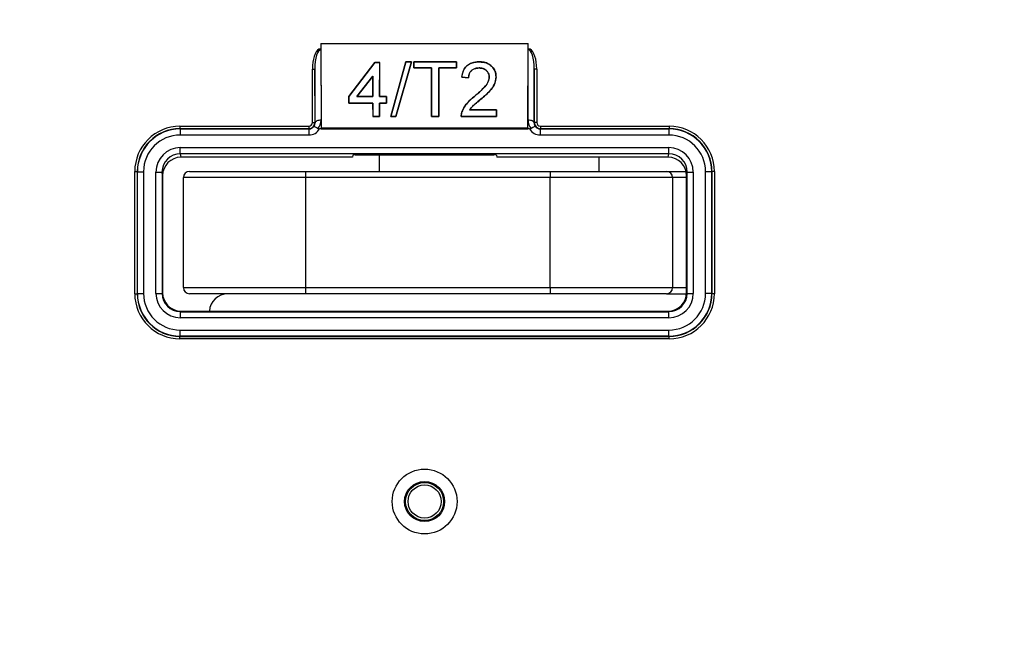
# Paper-space layout 'Sheet1' of a CAD drawing. Header units: millimetres. Extents: x 0 to 420, y 0 to 297.
# Tile 19 of 130: x 86 to 102, y 76 to 86. Entities that reach past the tile are written whole.
import ezdxf

# ---------------------------------------------------------------- set-up
doc = ezdxf.new("R2010")
doc.units = ezdxf.units.MM
doc.layers.add('SLD-0', color=179, linetype='Continuous')
doc.styles.add('SLDTEXTSTYLE1', font='TXT', dxfattribs={"width": 0.75})
doc.styles.add('SLDTEXTSTYLE3', font='TXT', dxfattribs={"width": 0.96})
doc.dimstyles.new('SLDDIMSTYLE3', dxfattribs={"dimtxt": 2.5, "dimasz": 3.302, "dimexe": 0, "dimexo": 0.0625, "dimtad": 1, "dimdec": 1, "dimlfac": 5, "dimrnd": 1e-09, "dimzin": 4, "dimdsep": 46, "dimtxsty": 'SLDTEXTSTYLE1', "dimblk1": 'NONE', "dimblk2": 'NONE', "dimsah": 1, "dimcen": 0, "dimadec": 0, "dimazin": 1, "dimtfac": 1, "dimtmove": 0, "dimatfit": 3, "dimldrblk": 'NONE', "dimfxl": 0, "dimfrac": 2, "dimtolj": 1, "dimtzin": 12, "dimarcsym": 0})
doc.dimstyles.new('SLDDIMSTYLE4', dxfattribs={"dimtxt": 2.5, "dimasz": 3.302, "dimexe": 0, "dimexo": 0.0625, "dimtad": 1, "dimdec": 1, "dimlfac": 5, "dimrnd": 1e-09, "dimzin": 12, "dimdsep": 46, "dimtxsty": 'SLDTEXTSTYLE1', "dimblk1": 'NONE', "dimblk2": 'NONE', "dimsah": 1, "dimcen": 0, "dimadec": 0, "dimazin": 3, "dimtfac": 1, "dimtmove": 0, "dimatfit": 3, "dimldrblk": 'NONE', "dimfxl": 0, "dimfrac": 2, "dimtolj": 1, "dimtzin": 12, "dimarcsym": 0})

# ---------------------------------------------------------------- blocks, each defined once
blk = doc.blocks.new('_D_22')
at = {"layer": 'SLD-0', "color": 179}
for p, q in [((177.639, 244.196), (170.681, 237.013)), ((170.681, 237.013), (163.266, 229.357)), ((168.235, 235.206), (170.681, 237.013)), ((170.681, 237.013), (168.594, 234.858)), ((170.681, 237.013), (168.953, 234.51)), ((168.235, 235.206), (168.953, 234.51)), ((163.266, 229.357), (151.443, 229.357))]:
    blk.add_line(p, q, dxfattribs=at)
at = {"layer": 'SLD-0', "color": 179, "char_height": 2.5, "attachment_point": 1, "style": 'SLDTEXTSTYLE3'}
for s, insert in [('%%c', (150.193, 232.392)), ('20.0', (155.213, 232.43))]:
    blk.add_mtext(s, dxfattribs=dict(at, insert=insert))
blk = doc.blocks.new('_None')
blk = doc.blocks.new('_D_23')
at = {"layer": 'SLD-0', "color": 179}
for p, q in [((163.999, 261.493), (154.023, 261.493)), ((172.8, 249.896), (163.999, 261.493)), ((171.384, 252.588), (170.588, 251.984)), ((171.384, 252.588), (172.8, 249.896)), ((172.8, 249.896), (170.986, 252.286)), ((172.8, 249.896), (170.588, 251.984)), ((175.52, 246.312), (172.8, 249.896))]:
    blk.add_line(p, q, dxfattribs=at)
at = {"layer": 'SLD-0', "color": 179, "char_height": 2.5, "attachment_point": 1, "style": 'SLDTEXTSTYLE3'}
for s, insert in [('%%c', (152.773, 264.528)), ('9.0', (157.794, 264.566))]:
    blk.add_mtext(s, dxfattribs=dict(at, insert=insert))
blk = doc.blocks.new('_D_24')
at = {"layer": 'SLD-0', "color": 179}
for p, q in [((241.453, 256.697), (250.709, 264.131)), ((250.709, 264.131), (262.532, 264.131)), ((241.453, 256.697), (243.478, 258.965)), ((244.105, 258.186), (243.478, 258.965)), ((241.453, 256.697), (243.792, 258.576)), ((244.105, 258.186), (241.453, 256.697)), ((236.385, 252.627), (241.453, 256.697))]:
    blk.add_line(p, q, dxfattribs=at)
at = {"layer": 'SLD-0', "color": 179, "char_height": 2.5, "attachment_point": 1, "style": 'SLDTEXTSTYLE3'}
for s, insert in [('%%c', (251.047, 267.167)), ('13.0', (256.067, 267.205))]:
    blk.add_mtext(s, dxfattribs=dict(at, insert=insert))
blk = doc.blocks.new('_D_25')
at = {"layer": 'SLD-0', "color": 179}
for p, q in [((240.691, 239.098), (237.146, 235.226)), ((237.146, 235.226), (227.951, 225.18)), ((234.752, 233.35), (237.146, 235.226)), ((237.146, 235.226), (235.121, 233.013)), ((237.146, 235.226), (235.489, 232.675)), ((234.752, 233.35), (235.489, 232.675)), ((227.951, 225.18), (216.128, 225.18))]:
    blk.add_line(p, q, dxfattribs=at)
at = {"layer": 'SLD-0', "color": 179, "char_height": 2.5, "attachment_point": 1, "style": 'SLDTEXTSTYLE3'}
for s, insert in [('%%c', (214.878, 228.215)), ('10.5', (219.898, 228.254))]:
    blk.add_mtext(s, dxfattribs=dict(at, insert=insert))
blk = doc.blocks.new('_D_28')
at = {"layer": 'SLD-0', "color": 179}
for p, q in [((173.264, 174.39), (183.569, 183.365)), ((183.569, 183.365), (193.545, 183.365)), ((173.264, 174.39), (175.198, 176.738)), ((175.855, 175.984), (175.198, 176.738)), ((173.264, 174.39), (175.526, 176.361)), ((175.855, 175.984), (173.264, 174.39)), ((169.87, 171.435), (173.264, 174.39))]:
    blk.add_line(p, q, dxfattribs=at)
at = {"layer": 'SLD-0', "color": 179, "char_height": 2.5, "attachment_point": 1, "style": 'SLDTEXTSTYLE3'}
for s, insert in [('%%c', (183.906, 186.4)), ('9.0', (188.927, 186.438))]:
    blk.add_mtext(s, dxfattribs=dict(at, insert=insert))
blk = doc.blocks.new('_D_30')
at = {"layer": 'SLD-0', "color": 179}
for p, q in [((230.033, 164.087), (234.374, 159.249)), ((236.006, 156.682), (234.374, 159.249)), ((234.374, 159.249), (236.75, 157.35)), ((234.374, 159.249), (236.378, 157.016)), ((234.374, 159.249), (244.668, 147.778)), ((236.006, 156.682), (236.75, 157.35)), ((244.668, 147.778), (256.491, 147.778))]:
    blk.add_line(p, q, dxfattribs=at)
at = {"layer": 'SLD-0', "color": 179, "char_height": 2.5, "attachment_point": 1, "style": 'SLDTEXTSTYLE3'}
for s, insert in [('%%c', (245.006, 150.813)), ('13.0', (250.026, 150.851))]:
    blk.add_mtext(s, dxfattribs=dict(at, insert=insert))
blk = doc.blocks.new('_D_31')
at = {"layer": 'SLD-0', "color": 179}
for p, q in [((224.118, 191.46), (212.295, 191.46)), ((230.761, 181.361), (224.118, 191.46)), ((229.53, 184.142), (228.695, 183.593)), ((229.53, 184.142), (230.761, 181.361)), ((230.761, 181.361), (229.113, 183.868)), ((230.761, 181.361), (228.695, 183.593)), ((233.646, 176.975), (230.761, 181.361))]:
    blk.add_line(p, q, dxfattribs=at)
at = {"layer": 'SLD-0', "color": 179, "char_height": 2.5, "attachment_point": 1, "style": 'SLDTEXTSTYLE3'}
for s, insert in [('%%c', (211.045, 194.495)), ('10.5', (216.066, 194.534))]:
    blk.add_mtext(s, dxfattribs=dict(at, insert=insert))

psp = doc.layouts.new('Sheet1')

# ---------------------------------------------------------------- linework, layer by layer
at = {"layer": 'SLD-0', "color": 179, "linetype": 'Continuous', "lineweight": 25}
for p, q in [((90.538, 85.672), (90.538, 85.576)), ((90.538, 85.672), (90.543, 84.288)), ((90.538, 85.672), (93.929, 85.672)), ((93.924, 84.288), (93.929, 85.672)), ((93.93, 85.576), (93.929, 85.672)), ((90.506, 85.576), (90.509, 85.576)), ((90.538, 85.576), (90.506, 85.576)), ((90.509, 85.576), (90.538, 85.576)), ((90.538, 85.576), (90.538, 85.568)), ((90.538, 85.576), (90.538, 85.576)), ((90.538, 85.568), (90.542, 84.414)), ((93.925, 84.414), (93.93, 85.568)), ((93.93, 85.568), (93.93, 85.576)), ((93.93, 85.576), (93.93, 85.576)), ((93.93, 85.576), (93.959, 85.576)), ((93.961, 85.576), (93.93, 85.576)), ((93.959, 85.576), (93.961, 85.576)), ((91.421, 85.358), (90.997, 84.804)), ((90.997, 84.804), (91.421, 85.358)), ((91.5, 85.358), (91.421, 85.358)), ((91.421, 85.358), (91.499, 85.358)), ((91.421, 85.358), (91.421, 85.358)), ((91.497, 84.802), (91.5, 85.358)), ((91.499, 85.358), (91.497, 84.802)), ((91.499, 85.358), (91.5, 85.358)), ((91.929, 85.37), (91.68, 84.476)), ((91.681, 84.476), (91.929, 85.369)), ((92.021, 85.369), (91.765, 84.476)), ((91.766, 84.476), (92.022, 85.37)), ((92.022, 85.37), (91.929, 85.37)), ((91.929, 85.369), (91.929, 85.37)), ((91.929, 85.369), (92.021, 85.369)), ((92.021, 85.369), (92.022, 85.37)), ((92.757, 85.37), (92.056, 85.37)), ((92.056, 85.37), (92.056, 85.269)), ((92.056, 85.369), (92.056, 85.37)), ((92.057, 85.269), (92.056, 85.369)), ((92.056, 85.369), (92.757, 85.369)), ((92.757, 85.269), (92.757, 85.37)), ((92.757, 85.369), (92.757, 85.37)), ((92.757, 85.369), (92.757, 85.269)), ((93.128, 85.369), (93.128, 85.37)), ((90.399, 84.376), (90.399, 85.252)), ((90.399, 85.252), (90.439, 85.252)), ((90.442, 84.372), (90.439, 85.252)), ((90.439, 85.252), (90.439, 84.376)), ((92.056, 85.269), (92.345, 85.269)), ((92.057, 85.269), (92.056, 85.269)), ((92.345, 85.269), (92.057, 85.269)), ((92.345, 85.269), (92.348, 84.476)), ((92.348, 84.476), (92.345, 85.269)), ((92.345, 85.269), (92.345, 85.269)), ((92.465, 84.476), (92.468, 85.269)), ((92.468, 85.269), (92.465, 84.476)), ((92.468, 85.269), (92.757, 85.269)), ((92.468, 85.269), (92.468, 85.269)), ((92.757, 85.269), (92.468, 85.269)), ((92.757, 85.269), (92.757, 85.269)), ((93.125, 85.269), (93.125, 85.269)), ((94.028, 85.252), (94.025, 84.372)), ((94.028, 84.376), (94.028, 85.252)), ((94.068, 85.252), (94.028, 85.252)), ((94.068, 85.252), (94.068, 84.376)), ((91.388, 85.137), (91.128, 84.802)), ((91.128, 84.802), (91.388, 85.136)), ((91.389, 84.802), (91.388, 85.137)), ((91.388, 85.137), (91.388, 85.136)), ((91.388, 85.136), (91.389, 84.802)), ((92.842, 85.119), (92.953, 85.108)), ((92.952, 85.108), (92.842, 85.119)), ((92.842, 85.119), (92.842, 85.119)), ((92.952, 85.108), (92.953, 85.108)), ((93.292, 85.121), (93.292, 85.121)), ((93.402, 85.122), (93.402, 85.122)), ((90.997, 84.804), (90.997, 84.694)), ((90.997, 84.694), (90.997, 84.804)), ((90.997, 84.804), (90.997, 84.804)), ((90.997, 84.694), (91.389, 84.694)), ((91.39, 84.694), (90.997, 84.694)), ((90.997, 84.694), (90.997, 84.694)), ((91.128, 84.802), (91.389, 84.802)), ((91.128, 84.802), (91.128, 84.802)), ((91.389, 84.802), (91.128, 84.802)), ((91.389, 84.802), (91.389, 84.802)), ((91.389, 84.694), (91.39, 84.476)), ((91.39, 84.694), (91.389, 84.694)), ((91.391, 84.476), (91.39, 84.694)), ((91.496, 84.476), (91.497, 84.694)), ((91.497, 84.694), (91.496, 84.476)), ((91.613, 84.802), (91.497, 84.802)), ((91.497, 84.802), (91.612, 84.802)), ((91.497, 84.802), (91.497, 84.802)), ((91.497, 84.694), (91.612, 84.694)), ((91.612, 84.694), (91.497, 84.694)), ((91.497, 84.694), (91.497, 84.694)), ((91.612, 84.694), (91.613, 84.802)), ((91.612, 84.802), (91.612, 84.694)), ((91.612, 84.802), (91.613, 84.802)), ((91.612, 84.694), (91.612, 84.694)), ((93.05, 84.805), (93.05, 84.805)), ((93.152, 84.756), (93.153, 84.756)), ((92.844, 84.549), (92.844, 84.55)), ((93.412, 84.582), (92.967, 84.582)), ((92.967, 84.582), (93.411, 84.582)), ((92.967, 84.582), (92.967, 84.582)), ((92.967, 84.582), (92.967, 84.582)), ((93.411, 84.476), (93.412, 84.582)), ((93.411, 84.582), (93.411, 84.476)), ((93.411, 84.582), (93.412, 84.582)), ((90.399, 84.376), (90.439, 84.376)), ((90.439, 84.376), (90.442, 84.372)), ((90.444, 84.38), (90.442, 84.372)), ((90.45, 84.388), (90.444, 84.38)), ((90.459, 84.395), (90.45, 84.388)), ((90.472, 84.402), (90.459, 84.395)), ((90.487, 84.407), (90.472, 84.402)), ((90.504, 84.411), (90.487, 84.407)), ((90.523, 84.413), (90.504, 84.411)), ((90.542, 84.414), (90.523, 84.413)), ((90.542, 84.414), (90.543, 84.271)), ((91.39, 84.476), (91.496, 84.476)), ((91.391, 84.476), (91.39, 84.476)), ((91.496, 84.476), (91.391, 84.476)), ((91.496, 84.476), (91.496, 84.476)), ((91.68, 84.476), (91.766, 84.476)), ((91.681, 84.476), (91.68, 84.476)), ((91.765, 84.476), (91.681, 84.476)), ((91.765, 84.476), (91.766, 84.476)), ((92.348, 84.476), (92.465, 84.476)), ((92.348, 84.476), (92.348, 84.476)), ((92.465, 84.476), (92.348, 84.476)), ((92.465, 84.476), (92.465, 84.476)), ((92.833, 84.476), (93.411, 84.476)), ((93.411, 84.476), (92.833, 84.476)), ((92.833, 84.476), (92.833, 84.476)), ((93.411, 84.476), (93.411, 84.476)), ((93.924, 84.271), (93.925, 84.414)), ((93.944, 84.413), (93.925, 84.414)), ((93.963, 84.411), (93.944, 84.413)), ((93.98, 84.407), (93.963, 84.411)), ((93.995, 84.402), (93.98, 84.407)), ((94.008, 84.395), (93.995, 84.402)), ((94.017, 84.388), (94.008, 84.395)), ((94.023, 84.38), (94.017, 84.388)), ((94.025, 84.372), (94.023, 84.38)), ((94.025, 84.372), (94.028, 84.376)), ((94.068, 84.376), (94.028, 84.376)), ((88.234, 84.316), (90.339, 84.316)), ((88.234, 84.316), (88.234, 84.276)), ((88.234, 84.276), (88.238, 84.272)), ((90.339, 84.276), (88.234, 84.276)), ((88.238, 84.272), (90.343, 84.272)), ((88.238, 84.272), (88.238, 84.172)), ((90.339, 84.316), (90.339, 84.276)), ((90.343, 84.272), (90.339, 84.276)), ((90.343, 84.272), (90.343, 84.172)), ((90.543, 84.271), (90.515, 84.271)), ((90.543, 84.288), (90.543, 84.271)), ((90.543, 84.288), (93.924, 84.288)), ((90.543, 84.271), (93.924, 84.271)), ((93.924, 84.288), (93.924, 84.271)), ((93.952, 84.271), (93.924, 84.271)), ((94.128, 84.276), (94.124, 84.272)), ((94.124, 84.272), (94.124, 84.172)), ((94.124, 84.272), (96.229, 84.272)), ((94.128, 84.316), (96.233, 84.316)), ((94.128, 84.316), (94.128, 84.276)), ((96.233, 84.276), (94.128, 84.276)), ((96.229, 84.272), (96.233, 84.276)), ((96.229, 84.272), (96.229, 84.172)), ((96.233, 84.316), (96.233, 84.276)), ((90.343, 84.172), (88.238, 84.172)), ((96.229, 84.172), (94.124, 84.172)), ((88.239, 83.966), (96.228, 83.966)), ((88.239, 83.866), (88.239, 83.966)), ((96.228, 83.866), (96.228, 83.966)), ((96.228, 83.866), (88.239, 83.866)), ((88.239, 83.866), (88.249, 83.808)), ((91.054, 83.808), (88.249, 83.808)), ((91.06, 83.844), (91.054, 83.808)), ((91.1, 83.847), (93.367, 83.847)), ((91.489, 83.847), (91.489, 83.575)), ((93.408, 83.844), (93.414, 83.808)), ((96.218, 83.808), (93.414, 83.808)), ((95.089, 83.575), (95.089, 83.808)), ((96.218, 83.808), (96.228, 83.866)), ((87.494, 81.576), (87.494, 83.576)), ((87.494, 83.576), (87.534, 83.576)), ((87.538, 83.572), (87.534, 83.576)), ((87.534, 83.576), (87.534, 81.576)), ((87.538, 81.581), (87.538, 83.572)), ((87.538, 83.572), (87.638, 83.572)), ((87.638, 83.572), (87.638, 81.581)), ((87.84, 81.582), (87.84, 83.565)), ((87.84, 83.565), (87.94, 83.565)), ((87.94, 83.565), (87.94, 81.582)), ((87.949, 83.508), (87.94, 83.565)), ((88.389, 83.575), (90.289, 83.575)), ((90.289, 83.575), (94.289, 83.575)), ((90.289, 83.575), (90.289, 83.475)), ((94.289, 83.575), (94.289, 83.475)), ((94.289, 83.575), (96.189, 83.575)), ((96.189, 83.575), (96.51, 83.575)), ((96.527, 83.565), (96.518, 83.508)), ((96.527, 81.582), (96.527, 83.565)), ((96.527, 83.565), (96.627, 83.565)), ((96.627, 83.565), (96.627, 81.582)), ((96.829, 81.581), (96.829, 83.572)), ((96.929, 83.572), (96.829, 83.572)), ((96.933, 83.576), (96.929, 83.572)), ((96.929, 83.572), (96.929, 81.581)), ((96.933, 81.576), (96.933, 83.576)), ((96.973, 83.576), (96.933, 83.576)), ((96.973, 83.576), (96.973, 81.576)), ((87.949, 83.508), (87.949, 81.592)), ((90.289, 83.475), (88.289, 83.475)), ((88.289, 81.675), (88.289, 83.475)), ((94.289, 83.475), (90.289, 83.475)), ((90.289, 83.475), (90.289, 81.675)), ((96.289, 83.475), (94.289, 83.475)), ((94.289, 81.675), (94.289, 83.475)), ((96.289, 83.475), (96.289, 81.675)), ((96.518, 81.592), (96.518, 83.508)), ((88.289, 81.675), (90.289, 81.675)), ((90.289, 81.675), (94.289, 81.675)), ((90.289, 81.675), (90.289, 81.575)), ((94.289, 81.675), (96.289, 81.675)), ((94.289, 81.675), (94.289, 81.575)), ((87.494, 81.576), (87.534, 81.576)), ((87.534, 81.576), (87.538, 81.581)), ((87.538, 81.581), (87.638, 81.581)), ((87.84, 81.582), (87.94, 81.582)), ((87.94, 81.582), (87.949, 81.592)), ((90.289, 81.575), (88.389, 81.575)), ((88.969, 81.575), (88.969, 81.572)), ((94.289, 81.575), (90.289, 81.575)), ((96.189, 81.575), (94.289, 81.575)), ((96.189, 81.575), (96.517, 81.575)), ((96.518, 81.592), (96.527, 81.582)), ((96.527, 81.582), (96.627, 81.582)), ((96.929, 81.581), (96.829, 81.581)), ((96.929, 81.581), (96.933, 81.576)), ((96.973, 81.576), (96.933, 81.576)), ((88.249, 81.292), (88.24, 81.282)), ((88.24, 81.182), (88.24, 81.282)), ((88.24, 81.282), (96.227, 81.282)), ((96.227, 81.182), (88.24, 81.182)), ((88.249, 81.292), (96.218, 81.292)), ((96.227, 81.282), (96.218, 81.292)), ((96.227, 81.182), (96.227, 81.282)), ((88.238, 80.881), (88.234, 80.877)), ((88.234, 80.877), (96.233, 80.877)), ((88.234, 80.837), (88.234, 80.877)), ((96.233, 80.837), (88.234, 80.837)), ((88.238, 80.881), (88.238, 80.981)), ((88.238, 80.981), (96.229, 80.981)), ((96.229, 80.881), (88.238, 80.881)), ((96.229, 80.881), (96.229, 80.981)), ((96.233, 80.877), (96.229, 80.881)), ((96.233, 80.837), (96.233, 80.877))]:
    psp.add_line(p, q, dxfattribs=at)
at = {"layer": 'SLD-0', "color": 8, "linetype": 'Continuous', "lineweight": 25}
for p, q in [((96.518, 83.475), (96.289, 83.475)), ((96.289, 81.675), (96.518, 81.675))]:
    psp.add_line(p, q, dxfattribs=at)
at = {"layer": 'SLD-0', "color": 179, "linetype": 'Continuous', "lineweight": 25}
for radius in [0.53, 0.328, 0.311, 0.271]:
    psp.add_circle((92.234, 78.176), radius, dxfattribs=at)
for centre, radius, start, end in [((90.339, 84.376), 0.1, 270.0026, 359.9974), ((94.128, 84.376), 0.1, 180.0024, 269.9974), ((88.389, 83.475), 0.1, 90, 179.9999), ((96.189, 83.475), 0.1, 0.0001, 89.9999), ((88.389, 81.675), 0.1, 180.0003, 270), ((96.189, 81.675), 0.1, 270.0001, 359.9997), ((89.014, 81.275), 0.3, 90, 176.8416)]:
    psp.add_arc(centre, radius, start, end, dxfattribs=at)
for centre, major_axis, ratio, start_param, end_param in [((90.539, 85.25), (0.001, -0.335), 0.417655, 3.369597, 4.702781), ((90.539, 85.25), (-0.001, 0.318), 0.313973, 6.281509, 7.844373), ((93.928, 85.25), (0.001, 0.318), 0.313973, 4.721993, 6.28486), ((93.928, 85.25), (0.001, 0.335), 0.417655, 4.721997, 6.05518), ((90.339, 84.376), (-0.0424, 0.0424), 0.999924, 2.356231, 3.926959), ((90.342, 84.372), (-0.0395, 0.093), 0.988559, 3.653893, 4.314648), ((90.342, 84.414), (-0.078, 0.185), 0.994278, 3.572293, 4.315949), ((94.125, 84.414), (0.078, 0.185), 0.994278, 1.967237, 2.710892), ((94.125, 84.372), (0.0395, 0.093), 0.988559, 1.968537, 2.629298), ((94.128, 84.376), (-0.0424, -0.0424), 0.999924, 5.497819, 7.068546), ((88.234, 83.576), (-0.523, 0.523), 0.999924, 5.497825, 7.068544), ((88.234, 83.576), (0.495, -0.495), 0.999915, 2.356233, 3.926951), ((88.238, 83.572), (0.495, -0.495), 0.999946, 2.356233, 3.926953), ((90.343, 84.372), (0.0707, -0.0707), 0.999772, 5.497826, 6.40779), ((90.343, 84.372), (-0.141, 0.141), 0.999924, 2.356233, 3.398386), ((94.124, 84.372), (-0.141, -0.141), 0.999924, 6.026393, 7.068545), ((94.124, 84.372), (0.0707, 0.0707), 0.999772, 3.016993, 3.926953), ((96.229, 83.572), (0.495, 0.495), 0.999946, 5.497825, 7.068545), ((96.233, 83.576), (0.523, 0.523), 0.999924, 5.497827, 7.068545), ((96.233, 83.576), (0.495, 0.495), 0.999915, 5.497825, 7.068546), ((88.238, 83.572), (-0.424, 0.424), 0.999924, 5.497825, 7.068546), ((96.229, 83.572), (0.424, 0.424), 0.999924, 5.497825, 7.068545), ((88.24, 83.565), (-0.066, 0.395), 0.998592, 6.118409, 7.688749), ((96.227, 83.565), (0.066, 0.395), 0.998592, 4.877625, 6.447962), ((88.24, 83.565), (-0.049, 0.297), 0.997656, 6.118409, 7.688744), ((88.249, 83.508), (-0.049, 0.296), 0.998592, 6.118409, 7.688749), ((91.1, 83.844), (0.04, 0), 0.056322, 1.569341, 3.13221), ((93.368, 83.844), (0.04, 0), 0.056322, 0.009074, 1.57225), ((96.218, 83.508), (0.049, 0.296), 0.998592, 4.877622, 6.447962), ((96.227, 83.565), (0.049, 0.297), 0.997656, 4.877626, 6.447961), ((88.234, 81.577), (-0.523, -0.523), 0.999924, 5.497825, 7.068545), ((88.234, 81.577), (0.495, 0.495), 0.999915, 2.356233, 3.926953), ((88.238, 81.581), (0.495, 0.495), 0.999946, 2.356233, 3.926953), ((88.238, 81.581), (-0.424, -0.424), 0.999924, 5.497825, 7.068545), ((88.24, 81.582), (0.283, 0.283), 0.999924, 2.356233, 3.926953), ((88.24, 81.582), (0.212, 0.212), 0.999873, 2.356228, 3.926953), ((88.249, 81.592), (0.212, 0.212), 0.999924, 2.356233, 3.926953), ((96.218, 81.592), (-0.212, 0.212), 0.999924, 2.356233, 3.926953), ((96.227, 81.582), (-0.283, 0.283), 0.999924, 2.356232, 3.926953), ((96.227, 81.582), (0.212, -0.212), 0.999873, 5.497825, 7.068545), ((96.229, 81.581), (0.495, -0.495), 0.999946, 5.497825, 7.068545), ((96.229, 81.581), (0.424, -0.424), 0.999924, 5.497825, 7.068545), ((96.233, 81.577), (0.495, -0.495), 0.999915, 5.497825, 7.068544), ((96.233, 81.577), (0.523, -0.523), 0.999924, 5.497825, 7.068545)]:
    psp.add_ellipse(centre, major_axis=major_axis, ratio=ratio, start_param=start_param, end_param=end_param, dxfattribs=at)
for points, knots in [([(90.509, 85.576), (90.515, 85.575), (90.525, 85.574), (90.534, 85.57), (90.537, 85.568), (90.538, 85.568)], [0, 0, 0, 0, 0.663853, 0.970691, 1, 1, 1, 1]), ([(93.93, 85.568), (93.93, 85.568), (93.933, 85.57), (93.942, 85.574), (93.952, 85.575), (93.959, 85.576)], [0, 0, 0, 0, 0.029298, 0.373692, 1, 1, 1, 1]), ([(93.128, 85.37), (93.085, 85.367), (93.015, 85.361), (92.93, 85.314), (92.874, 85.248), (92.849, 85.179), (92.843, 85.133), (92.842, 85.119)], [0, 0, 0, 0, 0.286183, 0.470164, 0.654298, 0.895667, 1, 1, 1, 1]), ([(92.842, 85.119), (92.851, 85.165), (92.863, 85.236), (92.929, 85.312), (92.999, 85.352), (93.068, 85.367), (93.111, 85.369), (93.128, 85.369)], [0, 0, 0, 0, 0.340849, 0.523112, 0.705496, 0.888214, 1, 1, 1, 1]), ([(93.402, 85.122), (93.4, 85.152), (93.396, 85.208), (93.351, 85.282), (93.287, 85.336), (93.208, 85.366), (93.154, 85.368), (93.128, 85.37)], [0, 0, 0, 0, 0.222565, 0.424453, 0.626179, 0.820102, 1, 1, 1, 1]), ([(93.128, 85.369), (93.168, 85.366), (93.235, 85.361), (93.316, 85.315), (93.37, 85.255), (93.399, 85.188), (93.401, 85.142), (93.402, 85.122)], [0, 0, 0, 0, 0.272937, 0.461392, 0.649424, 0.851728, 1, 1, 1, 1]), ([(93.125, 85.269), (93.104, 85.268), (93.065, 85.265), (93.015, 85.241), (92.979, 85.206), (92.957, 85.16), (92.954, 85.127), (92.952, 85.108)], [0, 0, 0, 0, 0.227285, 0.414682, 0.602401, 0.783937, 1, 1, 1, 1]), ([(92.953, 85.108), (92.955, 85.133), (92.96, 85.174), (92.993, 85.223), (93.034, 85.252), (93.08, 85.267), (93.111, 85.268), (93.125, 85.269)], [0, 0, 0, 0, 0.298281, 0.481073, 0.663844, 0.8514, 1, 1, 1, 1]), ([(93.125, 85.269), (93.145, 85.267), (93.183, 85.265), (93.231, 85.241), (93.266, 85.207), (93.288, 85.165), (93.291, 85.135), (93.292, 85.121)], [0, 0, 0, 0, 0.231958, 0.426586, 0.620933, 0.827419, 1, 1, 1, 1]), ([(93.292, 85.121), (93.29, 85.14), (93.286, 85.177), (93.253, 85.224), (93.207, 85.256), (93.162, 85.268), (93.135, 85.269), (93.125, 85.269)], [0, 0, 0, 0, 0.2305129, 0.4730311, 0.6831586, 0.8880755, 1, 1, 1, 1]), ([(93.292, 85.121), (93.288, 85.097), (93.28, 85.038), (93.217, 84.958), (93.137, 84.88), (93.079, 84.83), (93.05, 84.805)], [0, 0, 0, 0, 0.187383, 0.445871, 0.725078, 1, 1, 1, 1]), ([(93.05, 84.805), (93.077, 84.827), (93.131, 84.874), (93.213, 84.954), (93.281, 85.036), (93.289, 85.1), (93.292, 85.121)], [0, 0, 0, 0, 0.25305, 0.512474, 0.838644, 1, 1, 1, 1]), ([(93.402, 85.122), (93.398, 85.087), (93.389, 85.014), (93.325, 84.917), (93.243, 84.834), (93.183, 84.782), (93.152, 84.756)], [0, 0, 0, 0, 0.237959, 0.493366, 0.745243, 1, 1, 1, 1]), ([(93.153, 84.756), (93.208, 84.804), (93.294, 84.876), (93.386, 85.002), (93.397, 85.081), (93.402, 85.122)], [0, 0, 0, 0, 0.470021, 0.721999, 1, 1, 1, 1]), ([(93.05, 84.805), (93.008, 84.77), (92.944, 84.717), (92.876, 84.628), (92.855, 84.576), (92.844, 84.55)], [0, 0, 0, 0, 0.4802264, 0.7356648, 1, 1, 1, 1]), ([(92.844, 84.549), (92.865, 84.594), (92.899, 84.666), (92.978, 84.745), (93.026, 84.785), (93.05, 84.805)], [0, 0, 0, 0, 0.44911, 0.725746, 1, 1, 1, 1]), ([(92.967, 84.582), (92.981, 84.6), (93.008, 84.636), (93.074, 84.691), (93.122, 84.731), (93.153, 84.756)], [0, 0, 0, 0, 0.263638, 0.536739, 1, 1, 1, 1]), ([(93.152, 84.756), (93.134, 84.742), (93.099, 84.712), (93.031, 84.658), (92.991, 84.611), (92.967, 84.582)], [0, 0, 0, 0, 0.271726, 0.543628, 1, 1, 1, 1]), ([(92.844, 84.55), (92.841, 84.537), (92.835, 84.518), (92.833, 84.493), (92.833, 84.481), (92.833, 84.476)], [0, 0, 0, 0, 0.524854, 0.793583, 1, 1, 1, 1]), ([(92.833, 84.476), (92.833, 84.487), (92.834, 84.506), (92.838, 84.53), (92.842, 84.543), (92.844, 84.549)], [0, 0, 0, 0, 0.459571, 0.729338, 1, 1, 1, 1]), ([(90.422, 84.31), (90.422, 84.31), (90.423, 84.312), (90.428, 84.312), (90.442, 84.307), (90.464, 84.296), (90.481, 84.284), (90.49, 84.278)], [0, 0, 0, 0, 0.0092674, 0.2372872, 0.4922916, 0.7461258, 1, 1, 1, 1]), ([(90.49, 84.278), (90.494, 84.276), (90.502, 84.272), (90.511, 84.271), (90.515, 84.271)], [0, 0, 0, 0, 0.511975, 1, 1, 1, 1]), ([(93.952, 84.271), (93.956, 84.271), (93.966, 84.272), (93.973, 84.276), (93.977, 84.278)], [0, 0, 0, 0, 0.516705, 1, 1, 1, 1]), ([(94.045, 84.31), (94.045, 84.31), (94.044, 84.312), (94.039, 84.312), (94.025, 84.307), (94.003, 84.296), (93.986, 84.284), (93.977, 84.278)], [0, 0, 0, 0, 0.009267, 0.237287, 0.492291, 0.746128, 1, 1, 1, 1])]:
    psp.add_open_spline(points, degree=3, knots=knots, dxfattribs=at)

# ---------------------------------------------------------------- dimensions: what is measured, and where the dimension line sits
at = {"layer": 'SLD-0', "color": 179}
for p1, dimstyle, picture, middle in [((0.889, 0.948), 'SLDDIMSTYLE3', '_D_24', (257.414, 266.248)), ((0.517, 0.737), 'SLDDIMSTYLE3', '_D_23', (158.218, 263.609)), ((1.173, 1.62), 'SLDDIMSTYLE3', '_D_22', (156.561, 231.473)), ((0.745, 0.74), 'SLDDIMSTYLE4', '_D_25', (221.245, 227.297)), ((0.831303, 0.6414323), 'SLDDIMSTYLE4', '_D_31', (217.4129934, 193.5763759)), ((0.634, 0.639), 'SLDDIMSTYLE3', '_D_28', (189.351, 185.481)), ((1.067, 0.743), 'SLDDIMSTYLE3', '_D_30', (251.373, 149.894))]:
    dim = psp.add_diameter_dim_2p(p1=p1, p2=(0, 0), dimstyle=dimstyle, dxfattribs=at)
    dim.commit()
    dim.dimension.update_dxf_attribs({"geometry": picture, "text_midpoint": middle, "dimtype": 163})

doc.saveas('drawing.dxf')
